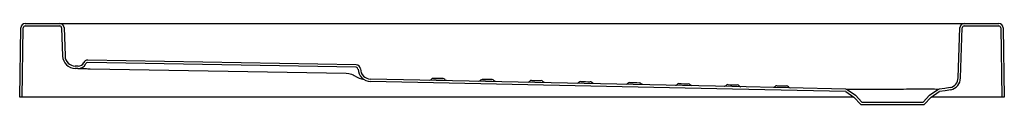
# Model space of a CAD drawing. Header units: metres. Extents: x 7941.2 to 7942.8, y 2230.08 to 2230.21.
import ezdxf

# ---------------------------------------------------------------- set-up
doc = ezdxf.new("R2010")
doc.units = ezdxf.units.M
doc.layers.add('SANINDUSA', color=3, linetype='Continuous')

msp = doc.modelspace()

# ---------------------------------------------------------------- linework, layer by layer
at = {"layer": 'SANINDUSA'}
for p, q in [((7941.2063, 2230.2146), (7941.2626, 2230.2146)), ((7941.2063, 2230.2107), (7941.2626, 2230.2107)), ((7941.2626, 2230.2146), (7941.2896, 2230.2146)), ((7941.2896, 2230.2146), (7942.7092, 2230.2146)), ((7942.7092, 2230.2146), (7942.7362, 2230.2146)), ((7942.7362, 2230.2146), (7942.7925, 2230.2146)), ((7942.7362, 2230.2107), (7942.7925, 2230.2107)), ((7941.1973, 2230.0946), (7941.1993, 2230.2077)), ((7941.2012, 2230.0946), (7941.2032, 2230.2077)), ((7941.2674, 2230.1616), (7941.2657, 2230.2077)), ((7941.2696, 2230.2079), (7941.2713, 2230.1617)), ((7942.7263, 2230.1261), (7942.7292, 2230.2079)), ((7942.7302, 2230.126), (7942.7331, 2230.2077)), ((7942.7956, 2230.2077), (7942.7976, 2230.0946)), ((7942.7995, 2230.2077), (7942.8015, 2230.0946)), ((7941.2924, 2230.1452), (7941.2879, 2230.1453)), ((7941.7455, 2230.1434), (7941.308, 2230.151)), ((7941.7455, 2230.1473), (7941.3081, 2230.1549)), ((7941.2923, 2230.1413), (7941.2879, 2230.1414)), ((7941.3123, 2230.141), (7941.7291, 2230.1337)), ((7941.7377, 2230.1321), (7941.7405, 2230.1308)), ((7941.7405, 2230.1308), (7941.7424, 2230.1298)), ((7942.5432, 2230.104), (7942.5565, 2230.0947)), ((7942.5454, 2230.1072), (7942.5591, 2230.0976)), ((7942.5591, 2230.0976), (7942.5694, 2230.0866)), ((7942.6694, 2230.0866), (7942.6797, 2230.0976)), ((7942.6797, 2230.0976), (7942.6934, 2230.1072)), ((7942.6823, 2230.0947), (7942.6956, 2230.104)), ((7942.5566, 2230.0946), (7941.1973, 2230.0946)), ((7942.5565, 2230.0947), (7942.5677, 2230.0827)), ((7942.5677, 2230.0827), (7942.6711, 2230.0827)), ((7942.5694, 2230.0866), (7942.6694, 2230.0866)), ((7942.6711, 2230.0827), (7942.6823, 2230.0947)), ((7942.8015, 2230.0946), (7942.6822, 2230.0946))]:
    msp.add_line(p, q, dxfattribs=at)
at = {"layer": 'SANINDUSA', "flags": 128}
for points in [[(7941.2923, 2230.1413), (7941.2924, 2230.1413), (7941.2928, 2230.1413), (7941.2933, 2230.1413), (7941.2941, 2230.1413), (7941.295, 2230.1413), (7941.2961, 2230.1412), (7941.2975, 2230.1412), (7941.2989, 2230.1412), (7941.3006, 2230.1412), (7941.3023, 2230.1411), (7941.3042, 2230.1411), (7941.3061, 2230.1411), (7941.3082, 2230.141), (7941.3102, 2230.141), (7941.3123, 2230.141)], [(7941.7291, 2230.1337), (7941.7334, 2230.1333), (7941.7377, 2230.1321)], [(7942.5432, 2230.1079), (7942.3577, 2230.1118), (7941.769, 2230.1242)], [(7942.5431, 2230.104), (7942.3588, 2230.1079), (7941.769, 2230.1203)], [(7941.8867, 2230.1248), (7941.8866, 2230.1249), (7941.8866, 2230.1249), (7941.8859, 2230.1249), (7941.8844, 2230.1249), (7941.8823, 2230.125), (7941.8798, 2230.125), (7941.8772, 2230.1251), (7941.8749, 2230.1251), (7941.873, 2230.1252), (7941.8718, 2230.1252), (7941.8715, 2230.1252), (7941.8715, 2230.1252), (7941.8716, 2230.1252), (7941.8716, 2230.1251), (7941.8726, 2230.1251), (7941.8744, 2230.1251), (7941.8766, 2230.125), (7941.8792, 2230.125), (7941.8817, 2230.1249), (7941.8839, 2230.1249), (7941.8856, 2230.1248), (7941.8865, 2230.1248), (7941.8865, 2230.1248)], [(7941.8925, 2230.1217), (7941.8925, 2230.1217), (7941.8924, 2230.1218), (7941.8923, 2230.1218), (7941.892, 2230.1218), (7941.8914, 2230.122), (7941.8906, 2230.1225), (7941.8899, 2230.1232), (7941.8898, 2230.1233)], [(7941.9667, 2230.1232), (7941.9666, 2230.1232), (7941.9666, 2230.1232), (7941.9659, 2230.1232), (7941.9644, 2230.1233), (7941.9622, 2230.1234), (7941.9598, 2230.1234), (7941.9572, 2230.1235), (7941.9549, 2230.1235), (7941.953, 2230.1235), (7941.9518, 2230.1235), (7941.9515, 2230.1235), (7941.9516, 2230.1235), (7941.9516, 2230.1235), (7941.9526, 2230.1235), (7941.9544, 2230.1234), (7941.9566, 2230.1233), (7941.9591, 2230.1233), (7941.9617, 2230.1232), (7941.9639, 2230.1232), (7941.9656, 2230.1232), (7941.9665, 2230.1232), (7941.9665, 2230.1232)], [(7941.9724, 2230.1201), (7941.9724, 2230.1201), (7941.9723, 2230.1201), (7941.9722, 2230.1201), (7941.9719, 2230.1202), (7941.9712, 2230.1205), (7941.9704, 2230.121), (7941.9698, 2230.1216)], [(7942.0524, 2230.1185), (7942.0524, 2230.1185), (7942.0523, 2230.1185), (7942.0521, 2230.1185), (7942.0518, 2230.1186), (7942.0512, 2230.1188), (7942.0505, 2230.1192), (7942.0498, 2230.1199), (7942.0498, 2230.12)], [(7942.1324, 2230.1168), (7942.1324, 2230.1168), (7942.1322, 2230.1168), (7942.132, 2230.1168), (7942.1317, 2230.1169), (7942.1311, 2230.1172), (7942.1304, 2230.1176), (7942.1298, 2230.1183), (7942.1297, 2230.1183)], [(7942.2124, 2230.1151), (7942.2124, 2230.1151), (7942.2122, 2230.1151), (7942.2121, 2230.1151), (7942.2118, 2230.1152), (7942.2112, 2230.1154), (7942.2104, 2230.1159), (7942.2098, 2230.1166), (7942.2097, 2230.1166)], [(7942.2924, 2230.1133), (7942.2924, 2230.1133), (7942.2923, 2230.1133), (7942.2921, 2230.1134), (7942.2919, 2230.1134), (7942.2912, 2230.1136), (7942.2905, 2230.1141), (7942.2897, 2230.1149), (7942.2897, 2230.1149)], [(7942.3483, 2230.1136), (7942.3478, 2230.1131), (7942.3472, 2230.1127), (7942.3466, 2230.1124), (7942.3462, 2230.1123), (7942.346, 2230.1122), (7942.3458, 2230.1122), (7942.3457, 2230.1122), (7942.3457, 2230.1122)], [(7942.4282, 2230.1119), (7942.4278, 2230.1114), (7942.4272, 2230.1109), (7942.4266, 2230.1107), (7942.4262, 2230.1105), (7942.4259, 2230.1105), (7942.4258, 2230.1104), (7942.4257, 2230.1104), (7942.4257, 2230.1104)], [(7942.5431, 2230.104), (7942.5431, 2230.104), (7942.5432, 2230.104)], [(7942.5432, 2230.1079), (7942.5437, 2230.1079), (7942.5447, 2230.1079), (7942.5462, 2230.1079), (7942.5482, 2230.1079), (7942.5508, 2230.1079), (7942.5538, 2230.1079), (7942.5572, 2230.1079), (7942.5612, 2230.1079), (7942.5657, 2230.1079), (7942.5703, 2230.1079), (7942.5754, 2230.1079), (7942.5809, 2230.1079), (7942.5866, 2230.1079), (7942.5925, 2230.1079), (7942.5985, 2230.1079), (7942.6048, 2230.1079), (7942.6113, 2230.1079), (7942.6215, 2230.1079), (7942.6267, 2230.1079), (7942.6319, 2230.1079), (7942.637, 2230.1079), (7942.6421, 2230.108), (7942.6471, 2230.108), (7942.652, 2230.108), (7942.6576, 2230.108), (7942.6629, 2230.108), (7942.6681, 2230.108), (7942.6729, 2230.108), (7942.6772, 2230.108), (7942.6811, 2230.108), (7942.6847, 2230.108), (7942.6878, 2230.108), (7942.6904, 2230.1079), (7942.6924, 2230.1079), (7942.694, 2230.1079), (7942.6951, 2230.1079), (7942.6956, 2230.1079)], [(7942.5432, 2230.1079), (7942.5443, 2230.1078), (7942.5454, 2230.1072)], [(7942.6934, 2230.1072), (7942.6944, 2230.1077), (7942.6956, 2230.1079)], [(7942.7134, 2230.1102), (7942.7046, 2230.1086), (7942.6956, 2230.1079)], [(7942.6956, 2230.104), (7942.6956, 2230.104), (7942.6957, 2230.104)], [(7942.7143, 2230.1064), (7942.7051, 2230.1047), (7942.6957, 2230.104)]]:
    msp.add_lwpolyline(points, dxfattribs=at)
at = {"layer": 'SANINDUSA'}
for centre, radius, start, end in [((7941.2063, 2230.2076), 0.007, 90, 179), ((7941.2063, 2230.2076), 0.0031, 90, 179), ((7941.2626, 2230.2076), 0.007, 2, 90), ((7941.2626, 2230.2076), 0.0031, 2, 90), ((7942.7362, 2230.2076), 0.007, 90, 178), ((7942.7362, 2230.2076), 0.0031, 90, 178), ((7942.7925, 2230.2076), 0.007, 1, 90), ((7942.7925, 2230.2076), 0.0031, 1, 90), ((7941.2882, 2230.1623), 0.0209, 182, 269), ((7941.2882, 2230.1623), 0.017, 182, 269), ((7941.2926, 2230.1552), 0.0139, 269, 334.6843), ((7941.2926, 2230.1552), 0.01, 269, 334.6843), ((7941.3079, 2230.1479), 0.007, 89, 154.6843), ((7941.3079, 2230.1479), 0.0031, 89, 154.6843), ((7941.7454, 2230.1403), 0.007, 2.0275, 89), ((7941.7694, 2230.1735), 0.0514, 238.2694, 257.9423), ((7941.7454, 2230.1403), 0.0031, 2.0275, 89), ((7941.7694, 2230.1412), 0.0209, 182.0425, 268.7851), ((7941.7694, 2230.1412), 0.017, 182.042, 268.7854), ((7941.8653, 2230.1262), 0.00388, 275.9179, 322.3273), ((7941.8713, 2230.1213), 0.0039, 93.7133, 139.9379), ((7941.8866, 2230.1209), 0.00396, 37.0816, 84.2635), ((7941.9452, 2230.1246), 0.00394, 276.0722, 321.5195), ((7941.9513, 2230.1195), 0.00399, 93.5117, 138.9533), ((7941.9666, 2230.1193), 0.00392, 36.7554, 83.5104), ((7942.0252, 2230.1229), 0.00393, 276.0227, 321.8103), ((7942.0313, 2230.1179), 0.00401, 93.5575, 138.7906), ((7942.0493, 2230.6005), 0.4789, 267.8791, 269.6683), ((7942.0466, 2230.1176), 0.00394, 36.8514, 83.8932), ((7942.1052, 2230.1213), 0.00392, 276.079, 321.6063), ((7942.1113, 2230.1163), 0.00387, 93.2895, 140.211), ((7942.1288, 2230.5729), 0.4531, 267.8149, 269.7058), ((7942.1265, 2230.1159), 0.00398, 37.1365, 84.1634), ((7942.1852, 2230.1196), 0.00392, 275.9896, 321.8342), ((7942.1913, 2230.1145), 0.00401, 93.5936, 138.7682), ((7942.2094, 2230.5898), 0.4716, 267.8282, 269.6449), ((7942.2065, 2230.1142), 0.00397, 37.0534, 83.9335), ((7942.2652, 2230.1178), 0.00387, 275.9012, 322.2731), ((7942.2713, 2230.1129), 0.00389, 93.1541, 139.9431), ((7942.2918, 2230.6882), 0.5718, 267.9619, 269.461), ((7942.2865, 2230.1125), 0.00394, 36.7782, 83.7683), ((7942.3512, 2230.1111), 0.00391, 93.7157, 139.5911), ((7942.3795, 2231.0277), 0.9131, 268.2404, 269.1798), ((7942.3665, 2230.1107), 0.00393, 36.7175, 84.2272), ((7942.3728, 2230.1154), 0.00384, 215.8652, 265.2245), ((7942.4312, 2230.1093), 0.00396, 92.6145, 139.4025), ((7942.486, 2232.3239), 2.2113, 268.5854, 268.9737), ((7942.4465, 2230.109), 0.00397, 37.3346, 86.8828), ((7942.7093, 2230.1267), 0.017, 283.866, 358.0002), ((7942.7093, 2230.1267), 0.0209, 283.8663, 358), ((7942.4528, 2230.1137), 0.00393, 216.6645, 265.7172)]:
    msp.add_arc(centre, radius, start, end, dxfattribs=at)

doc.saveas('drawing.dxf')
